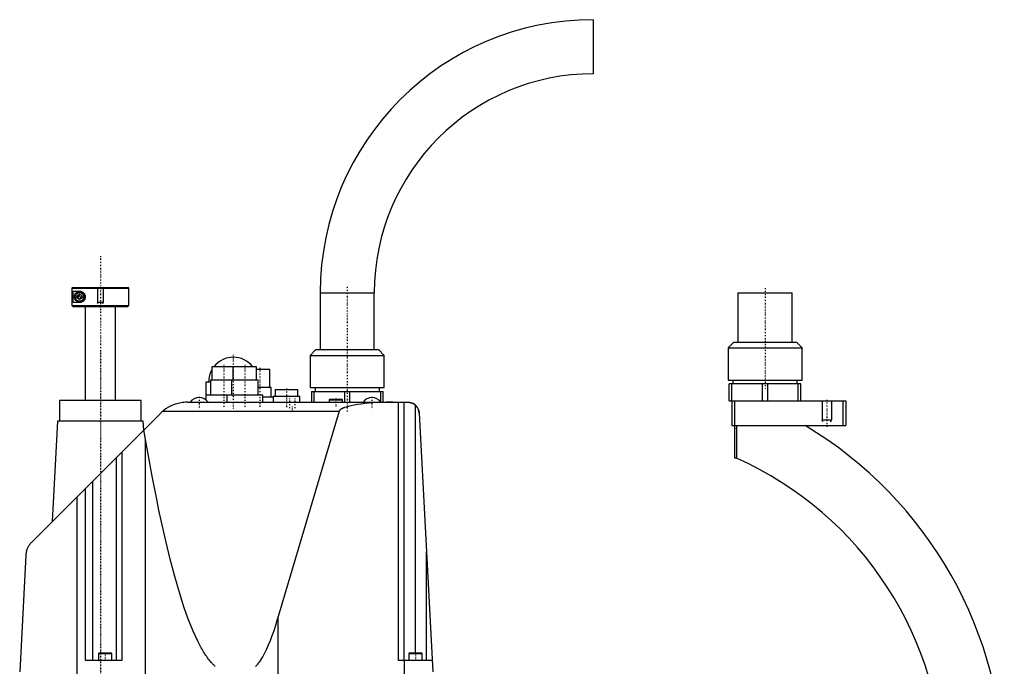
# Model space of a CAD drawing. Extents: x -392 to 171, y -1 to 595.
# Tile 3 of 3: x -392 to 126, y 254 to 595. Entities that reach past the tile are written whole.
import ezdxf

# ---------------------------------------------------------------- set-up
doc = ezdxf.new("R2010")
doc.units = 0
doc.linetypes.add('CENTER', pattern=[1.5, 0.45, -0.5, 0.05, -0.5])
for name, color, linetype in [('AM_0', 7, 'CONTINUOUS'), ('AM_10', 7, 'CONTINUOUS'), ('AM_7', 7, 'CENTER')]:
    doc.layers.add(name, color=color, linetype=linetype)

msp = doc.modelspace()

# ---------------------------------------------------------------- linework, layer by layer
at = {"layer": 'AM_0', "color": 7, "linetype": 'CONTINUOUS'}
for p, q in [((-90.45, 595), (-90.45, 566.5)), ((-364.48, 454), (-364.98, 453.5)), ((-364.98, 453.5), (-335, 453.5)), ((-364.98, 453.5), (-364.98, 444.5)), ((-364.48, 454), (-335.5, 454)), ((-364.39, 452), (-361, 452)), ((-364.39, 446), (-364.39, 452)), ((-335, 453.5), (-335.5, 454)), ((-335, 444.5), (-335, 453.5)), ((-234.25, 451.2), (-234.25, 421.2)), ((-234.25, 451.2), (-205.75, 451.2)), ((-205.75, 421.2), (-205.75, 451.2)), ((-14.25, 451.2), (-14.25, 425.2)), ((-14.25, 451.2), (14.25, 451.2)), ((14.25, 425.2), (14.25, 451.2)), ((-361, 446), (-364.39, 446)), ((-362.25, 449.72), (-361, 450.44)), ((-362.25, 448.28), (-362.25, 449.72)), ((-361, 447.56), (-362.25, 448.28)), ((-361, 450.44), (-359.75, 449.72)), ((-359.75, 448.28), (-361, 447.56)), ((-359.75, 449.72), (-359.75, 448.28)), ((-364.98, 444.5), (-335, 444.5)), ((-364.98, 444.5), (-364.48, 444)), ((-364.48, 444), (-335.5, 444)), ((-358, 444), (-358, 394.5)), ((-342, 394.5), (-342, 444)), ((-335.5, 444), (-335, 444.5)), ((-16.5, 425.2), (-19.5, 422.2)), ((-16.5, 425.2), (16.5, 425.2)), ((19.5, 422.2), (16.5, 425.2)), ((-236.5, 421.2), (-239.5, 418.2)), ((-236.5, 421.2), (-203.5, 421.2)), ((-200.5, 418.2), (-203.5, 421.2)), ((-19.5, 422.2), (-19.5, 405.2)), ((-19.5, 422.2), (19.5, 422.2)), ((19.5, 405.2), (19.5, 422.2)), ((-239.5, 418.2), (-239.5, 401.2)), ((-239.5, 418.2), (-200.5, 418.2)), ((-200.5, 401.2), (-200.5, 418.2)), ((-291.25, 412.2), (-291.25, 405.2)), ((-267.75, 412.2), (-291.25, 412.2)), ((-280.25, 412.2), (-280.25, 405.2)), ((-267.75, 405.2), (-267.75, 412.2)), ((-260.75, 410.7), (-267.75, 410.7)), ((-260.75, 401.2), (-260.75, 410.7)), ((-292, 405.2), (-292, 397.2)), ((-267, 405.2), (-292, 405.2)), ((-281, 405.2), (-281, 397.2)), ((-267, 397.2), (-267, 405.2)), ((-19.5, 405.2), (19.5, 405.2)), ((-16.89, 405.2), (-16.89, 403.2)), ((16.89, 403.2), (16.89, 405.2)), ((-294.5, 404.2), (-294.5, 394.78)), ((-294.5, 404.2), (-292, 404.2)), ((-260, 401.2), (-267, 401.2)), ((-260, 396.2), (-260, 401.2)), ((-258, 400.2), (-258, 396.7)), ((-258, 400.2), (-246, 400.2)), ((-246, 396.7), (-246, 400.2)), ((-239.5, 401.2), (-200.5, 401.2)), ((-236.9, 401.2), (-236.9, 399.2)), ((-203.1, 399.2), (-203.1, 401.2)), ((-18.85, 394.2), (-18.85, 403.2)), ((18.85, 403.2), (-18.85, 403.2)), ((-17.44, 394.2), (-17.44, 403.2)), ((-1.41, 394.2), (-1.41, 403.2)), ((1.41, 394.2), (1.41, 403.2)), ((17.44, 394.2), (17.44, 403.2)), ((18.85, 394.2), (18.85, 403.2)), ((-371.5, 394.5), (-371.5, 383.5)), ((-328.5, 394.5), (-371.5, 394.5)), ((-328.5, 383.5), (-328.5, 394.5)), ((-264.5, 397.2), (-294.5, 397.2)), ((-283.5, 397.2), (-283.5, 393.5)), ((-264.5, 393.5), (-264.5, 397.2)), ((-259, 396.2), (-264.5, 396.2)), ((-259, 396.7), (-259, 393.5)), ((-259, 396.7), (-245, 396.7)), ((-245, 393.5), (-245, 396.7)), ((-238.85, 399.2), (-201.15, 399.2)), ((-238.85, 399.2), (-238.85, 393.5)), ((-237.44, 393.5), (-237.44, 399.2)), ((-229.1, 395.2), (-229.5, 394.8)), ((-229.5, 394.8), (-229.5, 393.5)), ((-229.5, 394.8), (-222.5, 394.8)), ((-229.1, 395.2), (-222.9, 395.2)), ((-222.5, 394.8), (-222.9, 395.2)), ((-222.5, 393.5), (-222.5, 394.8)), ((-221.41, 399.2), (-221.41, 393.5)), ((-218.59, 393.5), (-218.59, 399.2)), ((-202.56, 399.2), (-202.56, 393.84)), ((-201.15, 393.5), (-201.15, 399.2)), ((-18.85, 394.2), (42.5, 394.2)), ((-17.5, 394.2), (-17.5, 381.2)), ((-16, 394.2), (-16, 364.2)), ((41, 394.2), (41, 381.2)), ((42.5, 394.2), (42.5, 381.2)), ((-304.21, 393.5), (-188.14, 393.5)), ((-193, 257.5), (-193, 393.5)), ((-190, 257.5), (-190, 393.5)), ((-184, 261.5), (-184, 391.85)), ((-386.36, 319.57), (-318.36, 387.64)), ((-317.14, 388.76), (-224.27, 388.76)), ((-224.27, 388.76), (-256.35, 280.58)), ((-182.14, 387.81), (-175, 251.5)), ((-372.57, 383.5), (-375.34, 330.6)), ((-327.43, 383.5), (-372.57, 383.5)), ((-327.18, 378.81), (-327.43, 383.5)), ((-326.23, 373.93), (-327.09, 378.9)), ((-17.5, 381.2), (42.5, 381.2)), ((-15, 381.2), (-15, 364.02)), ((-326.23, 202.5), (-326.23, 373.93)), ((-341.69, 364.29), (-341.69, 257.5)), ((-338.69, 367.29), (-338.69, 257.5)), ((-16, 364.2), (-15, 364.2)), ((-357.91, 257.5), (-357.91, 348.05)), ((-357.81, 257.5), (-357.81, 348.15)), ((-354.07, 257.5), (-354.07, 351.89)), ((-362.3, 202.5), (-362.3, 343.66)), ((-389.28, 312.91), (-392.5, 251.5)), ((-178.31, 257.5), (-178.31, 314.66)), ((-256.35, 202.5), (-256.35, 280.58)), ((-350.6, 261.5), (-351, 261.1)), ((-351, 261.1), (-351, 257.6)), ((-351, 261.1), (-344, 261.1)), ((-350.6, 261.5), (-344.4, 261.5)), ((-344, 261.1), (-344.4, 261.5)), ((-344, 257.6), (-344, 261.1)), ((-187.1, 261.5), (-187.5, 261.1)), ((-187.5, 261.1), (-187.5, 257.6)), ((-187.5, 261.1), (-180.5, 261.1)), ((-187.1, 261.5), (-180.9, 261.5)), ((-180.5, 261.1), (-180.9, 261.5)), ((-180.5, 257.6), (-180.5, 261.1)), ((-338.69, 257.5), (-357.91, 257.5)), ((-351, 257.6), (-344, 257.6)), ((-175.31, 257.5), (-193, 257.5)), ((-189.87, 202.5), (-189.87, 257.5)), ((-187.5, 257.6), (-180.5, 257.6))]:
    msp.add_line(p, q, dxfattribs=at)
for points in [[(-361, 452, 0), (-360.97, 452, 0), (-360.9, 452, 0), (-360.83, 452, 0), (-360.8, 451.99, 0), (-360.76, 451.99, 0), (-360.69, 451.98, 0), (-360.62, 451.98, 0), (-360.55, 451.97, 0), (-360.47, 451.95, 0), (-360.4, 451.94, 0), (-360.36, 451.93, 0), (-360.33, 451.92, 0), (-360.25, 451.91, 0), (-360.18, 451.88, 0), (-360.1, 451.86, 0), (-360.03, 451.84, 0), (-359.95, 451.81, 0), (-359.92, 451.8, 0), (-359.88, 451.78, 0), (-359.8, 451.75, 0), (-359.73, 451.72, 0), (-359.69, 451.7, 0), (-359.65, 451.68, 0), (-359.58, 451.64, 0), (-359.51, 451.6, 0), (-359.47, 451.58, 0), (-359.44, 451.56, 0), (-359.36, 451.51, 0), (-359.29, 451.47, 0), (-359.22, 451.42, 0), (-359.16, 451.37, 0), (-359.09, 451.31, 0), (-359.06, 451.28, 0), (-359.02, 451.26, 0), (-358.96, 451.2, 0), (-358.89, 451.14, 0), (-358.83, 451.07, 0), (-358.77, 451.01, 0), (-358.71, 450.94, 0), (-358.69, 450.91, 0), (-358.66, 450.87, 0), (-358.6, 450.8, 0), (-358.55, 450.73, 0), (-358.49, 450.65, 0), (-358.44, 450.57, 0), (-358.39, 450.48, 0), (-358.37, 450.44, 0), (-358.34, 450.4, 0), (-358.3, 450.31, 0), (-358.26, 450.22, 0), (-358.22, 450.13, 0), (-358.18, 450.03, 0), (-358.15, 449.94, 0), (-358.13, 449.89, 0), (-358.12, 449.84, 0), (-358.09, 449.74, 0), (-358.07, 449.64, 0), (-358.05, 449.55, 0), (-358.03, 449.45, 0), (-358.02, 449.35, 0), (-358.01, 449.3, 0), (-358.01, 449.25, 0), (-358, 449.15, 0), (-358, 449.05, 0), (-358, 449, 0), (-358, 448.95, 0), (-358, 448.85, 0), (-358.01, 448.75, 0), (-358.01, 448.7, 0), (-358.02, 448.65, 0), (-358.03, 448.55, 0), (-358.05, 448.45, 0), (-358.07, 448.36, 0), (-358.09, 448.26, 0), (-358.12, 448.16, 0), (-358.13, 448.11, 0), (-358.15, 448.06, 0), (-358.18, 447.97, 0), (-358.22, 447.87, 0), (-358.26, 447.78, 0), (-358.3, 447.69, 0), (-358.34, 447.6, 0), (-358.37, 447.56, 0), (-358.39, 447.52, 0), (-358.44, 447.43, 0), (-358.49, 447.35, 0), (-358.55, 447.27, 0), (-358.6, 447.2, 0), (-358.66, 447.13, 0), (-358.69, 447.09, 0), (-358.71, 447.06, 0), (-358.77, 446.99, 0), (-358.83, 446.93, 0), (-358.89, 446.86, 0), (-358.96, 446.8, 0), (-359.02, 446.74, 0), (-359.06, 446.72, 0), (-359.09, 446.69, 0), (-359.16, 446.63, 0), (-359.22, 446.58, 0), (-359.29, 446.53, 0), (-359.36, 446.49, 0), (-359.44, 446.44, 0), (-359.47, 446.42, 0), (-359.51, 446.4, 0), (-359.58, 446.36, 0), (-359.65, 446.32, 0), (-359.69, 446.3, 0), (-359.73, 446.28, 0), (-359.8, 446.25, 0), (-359.88, 446.22, 0), (-359.92, 446.2, 0), (-359.95, 446.19, 0), (-360.03, 446.16, 0), (-360.1, 446.14, 0), (-360.18, 446.12, 0), (-360.25, 446.09, 0), (-360.33, 446.08, 0), (-360.36, 446.07, 0), (-360.4, 446.06, 0), (-360.47, 446.05, 0), (-360.55, 446.03, 0), (-360.62, 446.02, 0), (-360.69, 446.02, 0), (-360.76, 446.01, 0), (-360.8, 446.01, 0), (-360.83, 446, 0), (-360.9, 446, 0), (-360.97, 446, 0), (-361, 446, 0)], [(-304.21, 393.5, 0), (-304.57, 393.5, 0), (-305.3, 393.47, 0), (-306.04, 393.42, 0), (-306.41, 393.38, 0), (-306.79, 393.33, 0), (-307.55, 393.22, 0), (-308.31, 393.08, 0), (-309.07, 392.9, 0), (-309.83, 392.7, 0), (-310.57, 392.46, 0), (-310.94, 392.33, 0), (-311.31, 392.2, 0), (-312.03, 391.91, 0), (-312.74, 391.59, 0), (-313.42, 391.26, 0), (-314.1, 390.89, 0), (-314.79, 390.48, 0), (-315.13, 390.26, 0), (-315.48, 390.03, 0), (-316.16, 389.54, 0), (-316.55, 389.25, 0), (-316.65, 389.16, 0), (-316.76, 389.07, 0), (-316.82, 389.03, 0), (-316.87, 388.98, 0), (-316.98, 388.9, 0), (-317.09, 388.81, 0), (-317.14, 388.76, 0)], [(-196.02, 393.5, 0), (-197.22, 393.5, 0), (-199.59, 393.46, 0), (-201.94, 393.39, 0), (-203.11, 393.34, 0), (-204.25, 393.28, 0), (-206.51, 393.14, 0), (-208.68, 392.97, 0), (-210.77, 392.77, 0), (-212.75, 392.53, 0), (-214.61, 392.27, 0), (-215.5, 392.13, 0), (-216.34, 391.98, 0), (-217.93, 391.66, 0), (-219.36, 391.33, 0), (-220.62, 390.97, 0), (-221.28, 390.75, 0), (-221.46, 390.69, 0), (-221.63, 390.63, 0), (-221.71, 390.59, 0), (-221.8, 390.56, 0), (-221.96, 390.5, 0), (-222.11, 390.43, 0), (-222.26, 390.37, 0), (-222.41, 390.3, 0), (-222.55, 390.24, 0), (-222.62, 390.2, 0), (-222.69, 390.17, 0), (-222.82, 390.1, 0), (-222.94, 390.04, 0), (-223, 390, 0), (-223.06, 389.97, 0), (-223.18, 389.9, 0), (-223.28, 389.84, 0), (-223.34, 389.8, 0), (-223.39, 389.77, 0), (-223.49, 389.7, 0), (-223.58, 389.63, 0), (-223.67, 389.56, 0), (-223.75, 389.49, 0), (-223.82, 389.42, 0), (-223.86, 389.39, 0), (-223.9, 389.36, 0), (-223.96, 389.29, 0), (-224.02, 389.22, 0), (-224.07, 389.15, 0), (-224.12, 389.08, 0), (-224.17, 389.01, 0), (-224.19, 388.97, 0), (-224.2, 388.94, 0), (-224.24, 388.87, 0), (-224.25, 388.83, 0), (-224.26, 388.81, 0), (-224.26, 388.8, 0), (-224.26, 388.8, 0), (-224.26, 388.79, 0), (-224.27, 388.78, 0), (-224.27, 388.77, 0), (-224.27, 388.76, 0)], [(-188.14, 393.5, 0), (-188.04, 393.5, 0), (-187.83, 393.49, 0), (-187.62, 393.48, 0), (-187.51, 393.47, 0), (-187.4, 393.46, 0), (-187.17, 393.42, 0), (-186.93, 393.38, 0), (-186.69, 393.32, 0), (-186.43, 393.25, 0), (-186.18, 393.17, 0), (-186.05, 393.13, 0), (-185.92, 393.08, 0), (-185.67, 392.97, 0), (-185.42, 392.85, 0), (-185.18, 392.72, 0), (-184.95, 392.59, 0), (-184.73, 392.44, 0), (-184.62, 392.36, 0), (-184.51, 392.28, 0), (-184.3, 392.12, 0), (-184.1, 391.94, 0), (-184, 391.85, 0)], [(-188.14, 393.5, 0), (-188.05, 393.5, 0), (-187.89, 393.5, 0), (-187.73, 393.49, 0), (-187.65, 393.48, 0), (-187.57, 393.47, 0), (-187.41, 393.46, 0), (-187.25, 393.43, 0), (-187.09, 393.41, 0), (-186.93, 393.38, 0), (-186.77, 393.34, 0), (-186.69, 393.32, 0), (-186.61, 393.3, 0), (-186.45, 393.26, 0), (-186.3, 393.21, 0), (-186.15, 393.16, 0), (-185.99, 393.1, 0), (-185.84, 393.04, 0), (-185.77, 393.01, 0), (-185.69, 392.98, 0), (-185.55, 392.91, 0), (-185.4, 392.84, 0), (-185.33, 392.8, 0)], [(-182.56, 389.71, 0), (-182.54, 389.66, 0), (-182.5, 389.56, 0), (-182.46, 389.46, 0), (-182.45, 389.41, 0), (-182.43, 389.36, 0), (-182.4, 389.25, 0), (-182.37, 389.15, 0), (-182.34, 389.04, 0), (-182.31, 388.94, 0), (-182.29, 388.83, 0), (-182.27, 388.78, 0), (-182.26, 388.73, 0), (-182.24, 388.62, 0), (-182.22, 388.51, 0), (-182.2, 388.41, 0), (-182.19, 388.3, 0), (-182.18, 388.19, 0), (-182.17, 388.14, 0), (-182.16, 388.08, 0), (-182.15, 387.98, 0), (-182.15, 387.87, 0), (-182.14, 387.81, 0)], [(-317.14, 388.76, 0), (-317.35, 388.58, 0), (-317.76, 388.21, 0), (-318.17, 387.83, 0), (-318.36, 387.64, 0)], [(-289.55, 254.38, 0), (-289.96, 254.74, 0), (-290.17, 254.92, 0), (-290.37, 255.12, 0), (-290.78, 255.52, 0), (-291.18, 255.94, 0), (-291.39, 256.16, 0), (-291.59, 256.39, 0), (-292, 256.85, 0), (-292.4, 257.34, 0), (-292.81, 257.84, 0), (-293.22, 258.37, 0), (-293.62, 258.92, 0), (-293.83, 259.2, 0), (-294.03, 259.49, 0), (-294.44, 260.08, 0), (-294.84, 260.7, 0), (-295.25, 261.33, 0), (-295.66, 261.98, 0), (-296.06, 262.66, 0), (-296.27, 263.01, 0), (-296.47, 263.36, 0), (-296.87, 264.07, 0), (-297.28, 264.81, 0), (-298.7, 267.57, 0), (-301.13, 272.88, 0), (-303.56, 278.95, 0), (-304.77, 282.27, 0), (-305.98, 285.78, 0), (-308.39, 293.36, 0), (-310.8, 301.69, 0), (-313.2, 310.76, 0), (-315.59, 320.58, 0), (-317.97, 331.15, 0), (-319.16, 336.71, 0), (-320.34, 342.45, 0), (-322.71, 354.49, 0), (-325.06, 367.27, 0), (-326.23, 373.93, 0)], [(-386.36, 319.57, 0), (-386.49, 319.44, 0), (-386.73, 319.18, 0), (-386.97, 318.91, 0), (-387.08, 318.77, 0), (-387.19, 318.63, 0), (-387.41, 318.34, 0), (-387.62, 318.03, 0), (-387.83, 317.7, 0), (-388.03, 317.36, 0), (-388.22, 317.01, 0), (-388.31, 316.83, 0), (-388.39, 316.64, 0), (-388.56, 316.26, 0), (-388.71, 315.86, 0), (-388.84, 315.45, 0), (-388.92, 315.2, 0), (-388.94, 315.13, 0), (-388.96, 315.06, 0), (-388.97, 315.03, 0), (-388.97, 314.99, 0), (-388.99, 314.92, 0), (-389.01, 314.85, 0), (-389.03, 314.77, 0), (-389.05, 314.7, 0), (-389.06, 314.62, 0), (-389.07, 314.59, 0), (-389.08, 314.55, 0), (-389.09, 314.47, 0), (-389.11, 314.4, 0), (-389.12, 314.36, 0), (-389.12, 314.32, 0), (-389.14, 314.25, 0), (-389.15, 314.17, 0), (-389.16, 314.13, 0), (-389.16, 314.09, 0), (-389.17, 314.02, 0), (-389.19, 313.94, 0), (-389.2, 313.86, 0), (-389.21, 313.78, 0), (-389.22, 313.7, 0), (-389.22, 313.66, 0), (-389.23, 313.62, 0), (-389.24, 313.54, 0), (-389.24, 313.46, 0), (-389.25, 313.38, 0), (-389.26, 313.29, 0), (-389.26, 313.21, 0), (-389.27, 313.17, 0), (-389.27, 313.13, 0), (-389.28, 313.04, 0), (-389.28, 312.96, 0), (-389.28, 312.91, 0)], [(-256.35, 280.58, 0), (-256.83, 278.99, 0), (-257.78, 275.95, 0), (-258.74, 273.08, 0), (-259.22, 271.71, 0), (-259.7, 270.39, 0), (-260.67, 267.88, 0), (-261.63, 265.54, 0), (-262.59, 263.39, 0), (-263.56, 261.41, 0), (-264.52, 259.62, 0), (-265.01, 258.78, 0), (-265.49, 258, 0), (-266.46, 256.56, 0), (-267.02, 255.8, 0), (-267.18, 255.6, 0), (-267.35, 255.4, 0), (-267.43, 255.3, 0), (-267.51, 255.2, 0), (-267.67, 255.01, 0), (-267.83, 254.83, 0), (-267.99, 254.65, 0), (-268.15, 254.47, 0), (-268.31, 254.3, 0)]]:
    msp.add_polyline3d(points, dxfattribs=at)
for radius in [2.75, 2.35]:
    msp.add_circle((-361, 449), radius, dxfattribs=at)
for centre, radius, start, end in [((-90.45, 451.2), 143.8, 90, 180), ((-90.45, 451.2), 115.3, 90, 180), ((-280, 404.2), 13, 37.9799, 142.0201), ((-280, 404.2), 13, 149.9267, 180), ((-298, 390.33), 5.66, 34.0607, 145.9393), ((-207, 390.33), 5.66, 34.0607, 145.9393), ((-188.14, 387.5), 6, 3, 62.1059), ((-90, 196), 216, 0, 59.0267), ((-90, 196), 184, 0, 65.9453), ((-350.9, 257.6), 0.1, 180, 270), ((-344.1, 257.6), 0.1, 270, 0), ((-187.4, 257.6), 0.1, 180, 270), ((-180.6, 257.6), 0.1, 270, 0)]:
    msp.add_arc(centre, radius, start, end, dxfattribs=at)
at = {"layer": 'AM_10', "color": 7, "linetype": 'CONTINUOUS'}
for p, q in [((-351.5, 454), (-351.5, 446)), ((-348.5, 454), (-348.5, 446)), ((-348.5, 446), (-351.5, 446)), ((-351.23, 445.53), (-351.5, 446)), ((-348.77, 445.53), (-348.5, 446)), ((30, 394.2), (30, 384.2)), ((35, 394.2), (35, 384.2)), ((30.43, 383.2), (30, 384.2)), ((30, 384.2), (35, 384.2)), ((34.57, 383.2), (35, 384.2))]:
    msp.add_line(p, q, dxfattribs=at)
msp.add_arc((-361, 449), 0.974, 75, 15, dxfattribs=at)
at = {"layer": 'AM_7', "color": 4, "linetype": 'CENTER'}
for p, q in [((-350, 470.5), (-350, 107.5)), ((-361, 446.11), (-361, 451.89)), ((-220, 454.2), (-220, 388.2)), ((0, 453.6), (0, 400.8)), ((-363.89, 449), (-358.11, 449)), ((-350, 421), (-350, 146)), ((-280, 418.5), (-280, 389.9)), ((-285, 413.25), (-285, 390.15)), ((-274, 413.25), (-274, 390.15)), ((-266, 411.68), (-266, 390.23)), ((-252, 400.65), (-252, 390.75)), ((-298, 396.27), (-298, 390.05)), ((-250.42, 395.55), (-250.42, 390.05)), ((-247.58, 395.55), (-247.58, 390.05)), ((-226, 395.4), (-226, 391)), ((-207, 396.27), (-207, 390.05)), ((32.5, 394.85), (32.5, 380.55)), ((-249, 391.3), (-249, 389.1)), ((-14.95, 379.7), (-16.05, 379.7)), ((-347.5, 261.7), (-347.5, 257.3)), ((-184, 261.7), (-184, 257.3))]:
    msp.add_line(p, q, dxfattribs=at)

doc.saveas('drawing.dxf')
